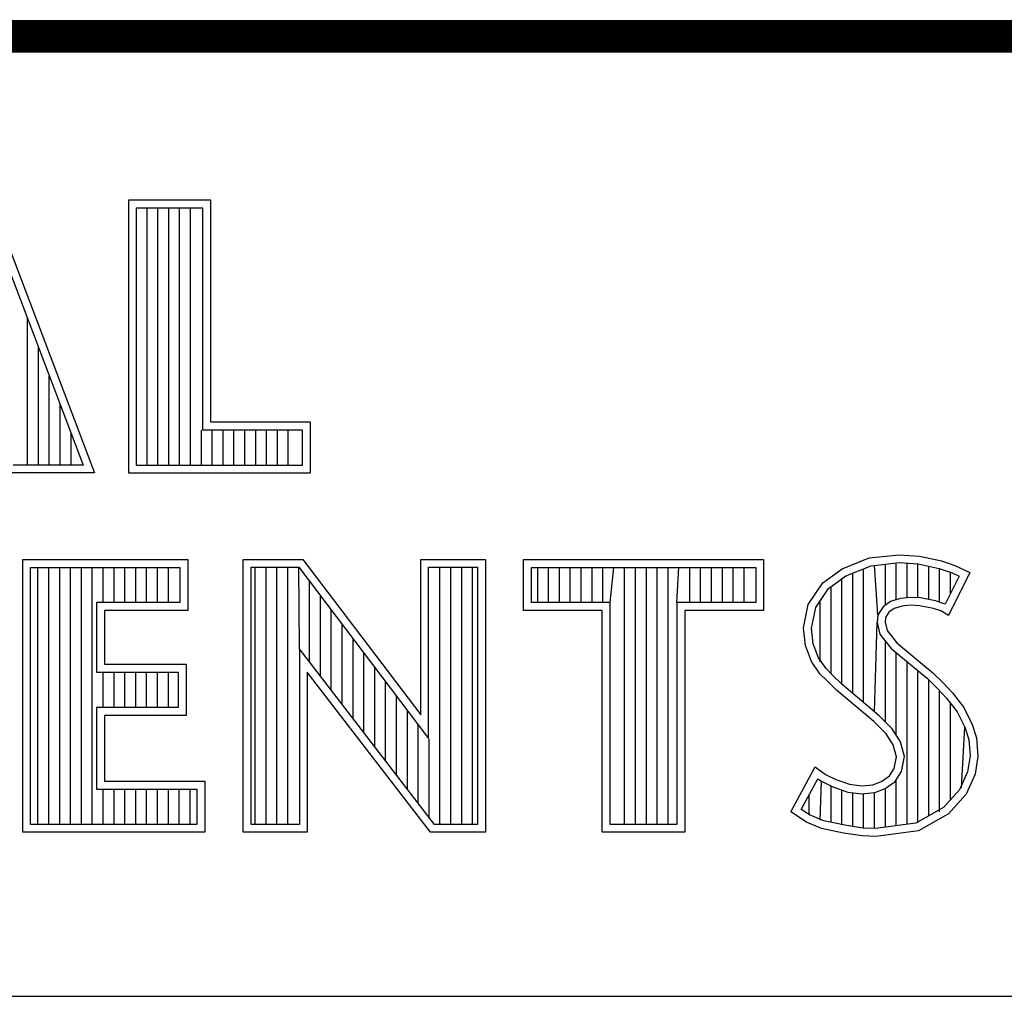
# Model space of a CAD drawing. Header units: inches. Extents: x 0 to 22, y 0 to 17.
# Tile 6 of 10: x 18.155 to 18.76, y 2.37 to 2.97. Entities that reach past the tile are written whole.
import ezdxf

# ---------------------------------------------------------------- set-up
doc = ezdxf.new("R2010")
doc.units = ezdxf.units.IN
doc.header["$LTSCALE"] = 1.21
doc.header["$MEASUREMENT"] = 0
doc.layers.get('0').update_dxf_attribs({"linetype": 'CONTINUOUS'})

msp = doc.modelspace()

# ---------------------------------------------------------------- linework, layer by layer
at = {"color": 2, "linetype": 'CONTINUOUS'}
for p, q in [((16.375, 2.96), (21.5, 2.96)), ((18.13691, 2.85908), (18.20052, 2.69154)), ((18.27197, 2.85908), (18.22137, 2.85908)), ((18.22137, 2.85908), (18.22137, 2.69154)), ((18.27197, 2.72275), (18.27197, 2.85908)), ((18.13356, 2.85422), (18.19348, 2.6964)), ((18.26711, 2.85422), (18.22622, 2.85422)), ((18.22622, 2.85422), (18.22622, 2.6964)), ((18.23283, 2.6964), (18.23283, 2.85422)), ((18.2395, 2.6964), (18.2395, 2.85422)), ((18.24618, 2.6964), (18.24618, 2.85422)), ((18.25285, 2.6964), (18.25285, 2.85422)), ((18.25953, 2.6964), (18.25953, 2.85422)), ((18.26711, 2.71789), (18.26711, 2.85422)), ((18.1594, 2.6964), (18.1594, 2.78617)), ((18.16607, 2.6964), (18.16607, 2.76859)), ((18.17275, 2.6964), (18.17275, 2.75101)), ((18.17942, 2.6964), (18.17942, 2.73342)), ((18.33325, 2.72275), (18.27197, 2.72275)), ((18.33325, 2.69154), (18.33325, 2.72275)), ((18.2662, 2.6964), (18.2662, 2.71789)), ((18.32839, 2.71789), (18.26711, 2.71789)), ((18.27288, 2.6964), (18.27288, 2.71789)), ((18.27956, 2.6964), (18.27956, 2.71789)), ((18.28623, 2.6964), (18.28623, 2.71789)), ((18.29291, 2.6964), (18.29291, 2.71789)), ((18.29958, 2.6964), (18.29958, 2.71789)), ((18.30626, 2.6964), (18.30626, 2.71789)), ((18.31293, 2.6964), (18.31293, 2.71789)), ((18.31961, 2.6964), (18.31961, 2.71789)), ((18.32839, 2.6964), (18.32839, 2.71789)), ((18.1861, 2.6964), (18.1861, 2.71584)), ((18.19348, 2.6964), (18.1505, 2.6964)), ((18.22622, 2.6964), (18.32839, 2.6964)), ((18.20052, 2.69154), (18.14701, 2.69154)), ((18.22137, 2.69154), (18.33325, 2.69154)), ((18.15638, 2.63838), (18.25782, 2.63838)), ((18.15638, 2.47075), (18.15638, 2.63838)), ((18.25782, 2.63838), (18.25782, 2.60707)), ((18.29184, 2.63846), (18.32845, 2.63846)), ((18.29184, 2.47075), (18.29184, 2.63846)), ((18.32845, 2.63846), (18.40096, 2.54288)), ((18.40096, 2.63846), (18.44078, 2.63846)), ((18.40096, 2.54288), (18.40096, 2.63846)), ((18.44078, 2.63846), (18.44078, 2.47075)), ((18.46415, 2.63829), (18.61167, 2.63829)), ((18.46415, 2.60704), (18.46415, 2.63829)), ((18.61167, 2.63829), (18.61167, 2.60704)), ((18.65986, 2.63269), (18.67656, 2.63931)), ((18.67656, 2.63931), (18.695, 2.64132)), ((18.695, 2.64132), (18.70739, 2.64046)), ((18.70739, 2.64046), (18.72093, 2.63758)), ((18.16123, 2.63352), (18.25297, 2.63352)), ((18.16123, 2.47561), (18.16123, 2.63352)), ((18.16579, 2.47561), (18.16579, 2.63352)), ((18.17247, 2.47561), (18.17247, 2.63352)), ((18.17914, 2.47561), (18.17914, 2.63352)), ((18.18582, 2.47561), (18.18582, 2.63352)), ((18.1925, 2.47561), (18.1925, 2.63352)), ((18.19917, 2.47561), (18.19917, 2.63352)), ((18.20585, 2.61193), (18.20585, 2.63352)), ((18.21252, 2.61193), (18.21252, 2.63352)), ((18.2192, 2.61193), (18.2192, 2.63352)), ((18.22587, 2.61193), (18.22587, 2.63352)), ((18.23255, 2.61193), (18.23255, 2.63352)), ((18.23922, 2.61193), (18.23922, 2.63352)), ((18.2459, 2.61193), (18.2459, 2.63352)), ((18.25297, 2.63352), (18.25297, 2.61193)), ((18.29669, 2.6336), (18.32604, 2.6336)), ((18.29669, 2.47561), (18.29669, 2.6336)), ((18.2993, 2.47561), (18.2993, 2.6336)), ((18.30598, 2.47561), (18.30598, 2.6336)), ((18.31265, 2.47561), (18.31265, 2.6336)), ((18.31933, 2.47561), (18.31933, 2.6336)), ((18.32644, 2.58345), (18.326, 2.6336)), ((18.32604, 2.6336), (18.40582, 2.52845)), ((18.40582, 2.6336), (18.43592, 2.6336)), ((18.40582, 2.52845), (18.40582, 2.6336)), ((18.41278, 2.47561), (18.41278, 2.6336)), ((18.41946, 2.47561), (18.41946, 2.6336)), ((18.42614, 2.47561), (18.42614, 2.6336)), ((18.43281, 2.47561), (18.43281, 2.6336)), ((18.43592, 2.6336), (18.43592, 2.47561)), ((18.469, 2.63343), (18.60682, 2.63343)), ((18.469, 2.61189), (18.469, 2.63343)), ((18.47286, 2.61189), (18.47286, 2.63343)), ((18.47954, 2.61189), (18.47954, 2.63343)), ((18.48621, 2.61189), (18.48621, 2.63343)), ((18.49289, 2.61189), (18.49289, 2.63343)), ((18.49957, 2.61189), (18.49957, 2.63343)), ((18.50624, 2.61189), (18.50624, 2.63343)), ((18.51292, 2.61189), (18.51292, 2.63343)), ((18.51738, 2.61189), (18.51959, 2.63343)), ((18.52627, 2.47561), (18.52627, 2.63343)), ((18.53294, 2.47561), (18.53294, 2.63343)), ((18.53962, 2.47561), (18.53962, 2.63343)), ((18.54629, 2.47561), (18.54629, 2.63343)), ((18.55297, 2.47561), (18.55297, 2.63343)), ((18.55844, 2.61189), (18.55964, 2.63343)), ((18.56632, 2.61189), (18.56632, 2.63343)), ((18.57299, 2.61189), (18.57299, 2.63343)), ((18.57967, 2.61189), (18.57967, 2.63343)), ((18.58635, 2.61189), (18.58635, 2.63343)), ((18.59302, 2.61189), (18.59302, 2.63343)), ((18.5997, 2.61189), (18.5997, 2.63343)), ((18.60682, 2.63343), (18.60682, 2.61189)), ((18.64805, 2.62405), (18.65986, 2.63269)), ((18.66222, 2.6284), (18.67774, 2.63455)), ((18.67313, 2.55044), (18.67313, 2.63272)), ((18.67774, 2.63455), (18.6951, 2.63645)), ((18.68193, 2.60437), (18.6798, 2.63478)), ((18.68648, 2.61032), (18.68648, 2.63551)), ((18.69315, 2.61366), (18.69315, 2.63624)), ((18.6951, 2.63645), (18.70671, 2.63564)), ((18.69983, 2.61488), (18.69983, 2.63612)), ((18.7065, 2.61485), (18.7065, 2.63566)), ((18.70671, 2.63564), (18.71963, 2.63289)), ((18.71318, 2.61373), (18.71318, 2.63427)), ((18.71963, 2.63289), (18.72746, 2.6302)), ((18.71985, 2.6121), (18.71985, 2.63282)), ((18.72093, 2.63758), (18.72928, 2.6347)), ((18.72928, 2.6347), (18.7385, 2.63038)), ((18.6516, 2.62063), (18.66222, 2.6284)), ((18.65978, 2.5616), (18.65978, 2.62661)), ((18.66645, 2.55603), (18.66645, 2.63008)), ((18.73193, 2.6281), (18.7233, 2.61084)), ((18.7385, 2.63038), (18.72525, 2.60389)), ((18.72653, 2.6173), (18.72653, 2.63052)), ((18.72746, 2.6302), (18.73193, 2.6281)), ((18.33268, 2.57533), (18.33268, 2.62485)), ((18.63911, 2.6108), (18.64805, 2.62405)), ((18.64368, 2.6089), (18.6516, 2.62063)), ((18.6531, 2.56827), (18.6531, 2.62173)), ((18.33936, 2.56665), (18.33936, 2.61605)), ((18.69577, 2.61443), (18.68966, 2.61263)), ((18.70177, 2.6151), (18.69577, 2.61443)), ((18.708, 2.61477), (18.70177, 2.6151)), ((18.71723, 2.61292), (18.708, 2.61477)), ((18.25297, 2.61193), (18.20177, 2.61193)), ((18.20177, 2.61193), (18.20177, 2.56916)), ((18.51738, 2.61189), (18.469, 2.61189)), ((18.51738, 2.47561), (18.51738, 2.61189)), ((18.60682, 2.61189), (18.55844, 2.61189)), ((18.55844, 2.61189), (18.55844, 2.47561)), ((18.63623, 2.59641), (18.63911, 2.6108)), ((18.64114, 2.59618), (18.64368, 2.6089)), ((18.64642, 2.57542), (18.64642, 2.61296)), ((18.68506, 2.60929), (18.68193, 2.60437)), ((18.68966, 2.61263), (18.68506, 2.60929)), ((18.69183, 2.60821), (18.68866, 2.60591)), ((18.69673, 2.60965), (18.69183, 2.60821)), ((18.70192, 2.61023), (18.69673, 2.60965)), ((18.70739, 2.60994), (18.70192, 2.61023)), ((18.71603, 2.60821), (18.70739, 2.60994)), ((18.72064, 2.60677), (18.71603, 2.60821)), ((18.72268, 2.61122), (18.71723, 2.61292)), ((18.7233, 2.61084), (18.72268, 2.61122)), ((18.25782, 2.60707), (18.20662, 2.60707)), ((18.20662, 2.60707), (18.20662, 2.57401)), ((18.34603, 2.55798), (18.34603, 2.60725)), ((18.51253, 2.60704), (18.46415, 2.60704)), ((18.51253, 2.47075), (18.51253, 2.60704)), ((18.61167, 2.60704), (18.56329, 2.60704)), ((18.56329, 2.60704), (18.56329, 2.47075)), ((18.68193, 2.60437), (18.68145, 2.59957)), ((18.68665, 2.60274), (18.68636, 2.59986)), ((18.68866, 2.60591), (18.68665, 2.60274)), ((18.72525, 2.60389), (18.72064, 2.60677)), ((18.35271, 2.5493), (18.35271, 2.59845)), ((18.63739, 2.58546), (18.63623, 2.59641)), ((18.64215, 2.58661), (18.64114, 2.59618)), ((18.6798, 2.54485), (18.68145, 2.59957)), ((18.68145, 2.59957), (18.68302, 2.59251)), ((18.68636, 2.59986), (18.68751, 2.59468)), ((18.35938, 2.54062), (18.35938, 2.58966)), ((18.68302, 2.59251), (18.69009, 2.58376)), ((18.68751, 2.59468), (18.69356, 2.58719)), ((18.64113, 2.57567), (18.63739, 2.58546)), ((18.64546, 2.57796), (18.64215, 2.58661)), ((18.68648, 2.53865), (18.68648, 2.58823)), ((18.69009, 2.58376), (18.71247, 2.56517)), ((18.69356, 2.58719), (18.71574, 2.56876)), ((18.4094, 2.47561), (18.32644, 2.58345)), ((18.32644, 2.58345), (18.32644, 2.47561)), ((18.36606, 2.53195), (18.36606, 2.58086)), ((18.65006, 2.57131), (18.64546, 2.57796)), ((18.69315, 2.53054), (18.69315, 2.58122)), ((18.20662, 2.57401), (18.25687, 2.57401)), ((18.25687, 2.57401), (18.25687, 2.54254)), ((18.37273, 2.52327), (18.37273, 2.57206)), ((18.64632, 2.56819), (18.64113, 2.57567)), ((18.69983, 2.4757), (18.69983, 2.57567)), ((18.20177, 2.56916), (18.25201, 2.56916)), ((18.20585, 2.5474), (18.20585, 2.56916)), ((18.21252, 2.5474), (18.21252, 2.56916)), ((18.2192, 2.5474), (18.2192, 2.56916)), ((18.22587, 2.5474), (18.22587, 2.56916)), ((18.23255, 2.5474), (18.23255, 2.56916)), ((18.23922, 2.5474), (18.23922, 2.56916)), ((18.2459, 2.5474), (18.2459, 2.56916)), ((18.25201, 2.56916), (18.25201, 2.5474)), ((18.40701, 2.47075), (18.33129, 2.56917)), ((18.33129, 2.56917), (18.33129, 2.47075)), ((18.65064, 2.56387), (18.64632, 2.56819)), ((18.65407, 2.5673), (18.65006, 2.57131)), ((18.65968, 2.56169), (18.65407, 2.5673)), ((18.7065, 2.47658), (18.7065, 2.57013)), ((18.71574, 2.56876), (18.72179, 2.56272)), ((18.37941, 2.51459), (18.37941, 2.56326)), ((18.6564, 2.55811), (18.65064, 2.56387)), ((18.68273, 2.5424), (18.65968, 2.56169)), ((18.71247, 2.56517), (18.71832, 2.55932)), ((18.71318, 2.48087), (18.71318, 2.56446)), ((18.71832, 2.55932), (18.72416, 2.55321)), ((18.72179, 2.56272), (18.72784, 2.55638)), ((18.38608, 2.50591), (18.38608, 2.55446)), ((18.67945, 2.53882), (18.6564, 2.55811)), ((18.71985, 2.48336), (18.71985, 2.55772)), ((18.72784, 2.55638), (18.73476, 2.54745)), ((18.25201, 2.5474), (18.20177, 2.5474)), ((18.20177, 2.5474), (18.20177, 2.49732)), ((18.72416, 2.55321), (18.73063, 2.54486)), ((18.72653, 2.49074), (18.72653, 2.55015)), ((18.73476, 2.54745), (18.73994, 2.53709)), ((18.25687, 2.54254), (18.20662, 2.54254)), ((18.20662, 2.54254), (18.20662, 2.50218)), ((18.39276, 2.49724), (18.39276, 2.54566)), ((18.69076, 2.53437), (18.68273, 2.5424)), ((18.73063, 2.54486), (18.73542, 2.53527)), ((18.39943, 2.48856), (18.39943, 2.53686)), ((18.68694, 2.53133), (18.67945, 2.53882)), ((18.7332, 2.49811), (18.73542, 2.53527)), ((18.73542, 2.53527), (18.73774, 2.52782)), ((18.73994, 2.53709), (18.74253, 2.52874)), ((18.69126, 2.52442), (18.68694, 2.53133)), ((18.69574, 2.5264), (18.69076, 2.53437)), ((18.40611, 2.47988), (18.40611, 2.52807)), ((18.69327, 2.51722), (18.69126, 2.52442)), ((18.69826, 2.51741), (18.69574, 2.5264)), ((18.73774, 2.52782), (18.73851, 2.5177)), ((18.74253, 2.52874), (18.7434, 2.51751)), ((18.69183, 2.51002), (18.69327, 2.51722)), ((18.69642, 2.5082), (18.69826, 2.51741)), ((18.73851, 2.5177), (18.73697, 2.50795)), ((18.7434, 2.51751), (18.74167, 2.50657)), ((18.62846, 2.48324), (18.64344, 2.51089)), ((18.64344, 2.51089), (18.64977, 2.50628)), ((18.64977, 2.50628), (18.65611, 2.50311)), ((18.68406, 2.50196), (18.68895, 2.50541)), ((18.68895, 2.50541), (18.69183, 2.51002)), ((18.69255, 2.50201), (18.69642, 2.5082)), ((18.73697, 2.50795), (18.73207, 2.49686)), ((18.74167, 2.50657), (18.7362, 2.49418)), ((18.20662, 2.50218), (18.26831, 2.50218)), ((18.26831, 2.50218), (18.26831, 2.47075)), ((18.63483, 2.48483), (18.64506, 2.5037)), ((18.64506, 2.5037), (18.64724, 2.50211)), ((18.64642, 2.47829), (18.64724, 2.50211)), ((18.64724, 2.50211), (18.65423, 2.49862)), ((18.6531, 2.47687), (18.6531, 2.49901)), ((18.65611, 2.50311), (18.66447, 2.50023)), ((18.66447, 2.50023), (18.67195, 2.49937)), ((18.67195, 2.49937), (18.67887, 2.49994)), ((18.67887, 2.49994), (18.68406, 2.50196)), ((18.68637, 2.49765), (18.69255, 2.50201)), ((18.69315, 2.47482), (18.69315, 2.50243)), ((18.20177, 2.49732), (18.26346, 2.49732)), ((18.20585, 2.47561), (18.20585, 2.49732)), ((18.21252, 2.47561), (18.21252, 2.49732)), ((18.2192, 2.47561), (18.2192, 2.49732)), ((18.22587, 2.47561), (18.22587, 2.49732)), ((18.23255, 2.47561), (18.23255, 2.49732)), ((18.23922, 2.47561), (18.23922, 2.49732)), ((18.2459, 2.47561), (18.2459, 2.49732)), ((18.25257, 2.47561), (18.25257, 2.49732)), ((18.25925, 2.47561), (18.25925, 2.49732)), ((18.26346, 2.49732), (18.26346, 2.47561)), ((18.63975, 2.48142), (18.63975, 2.49389)), ((18.65423, 2.49862), (18.66338, 2.49547)), ((18.65978, 2.47534), (18.65978, 2.49671)), ((18.66338, 2.49547), (18.67188, 2.49449)), ((18.66645, 2.47433), (18.66645, 2.49512)), ((18.67188, 2.49449), (18.67997, 2.49516)), ((18.67313, 2.47333), (18.67313, 2.49434)), ((18.6798, 2.47306), (18.6798, 2.4951)), ((18.67997, 2.49516), (18.68637, 2.49765)), ((18.68648, 2.47394), (18.68648, 2.49769)), ((18.73207, 2.49686), (18.72218, 2.48593)), ((18.7362, 2.49418), (18.72525, 2.48209)), ((18.63796, 2.47691), (18.62846, 2.48324)), ((18.64025, 2.48122), (18.63483, 2.48483)), ((18.64861, 2.47782), (18.64025, 2.48122)), ((18.72218, 2.48593), (18.70525, 2.47641)), ((18.72525, 2.48209), (18.70681, 2.47172)), ((18.26346, 2.47561), (18.16123, 2.47561)), ((18.32644, 2.47561), (18.29669, 2.47561)), ((18.43592, 2.47561), (18.4094, 2.47561)), ((18.55844, 2.47561), (18.51738, 2.47561)), ((18.64718, 2.47316), (18.63796, 2.47691)), ((18.66159, 2.47506), (18.64861, 2.47782)), ((18.67269, 2.4734), (18.66159, 2.47506)), ((18.70525, 2.47641), (18.68036, 2.47313)), ((18.26831, 2.47075), (18.15638, 2.47075)), ((18.33129, 2.47075), (18.29184, 2.47075)), ((18.44078, 2.47075), (18.40701, 2.47075)), ((18.56329, 2.47075), (18.51253, 2.47075)), ((18.66072, 2.47028), (18.64718, 2.47316)), ((18.67224, 2.46856), (18.66072, 2.47028)), ((18.68036, 2.47313), (18.67269, 2.4734)), ((18.70681, 2.47172), (18.6806, 2.46827)), ((18.6806, 2.46827), (18.67224, 2.46856)), ((16.7288, 2.37), (21.5, 2.37))]:
    msp.add_line(p, q, dxfattribs=at)
at = {"color": 7, "linetype": 'CONTINUOUS', "const_width": 0.02}
msp.add_lwpolyline([(13.6, 2.95953), (21.5, 2.96)], dxfattribs=at)

doc.saveas('drawing.dxf')
